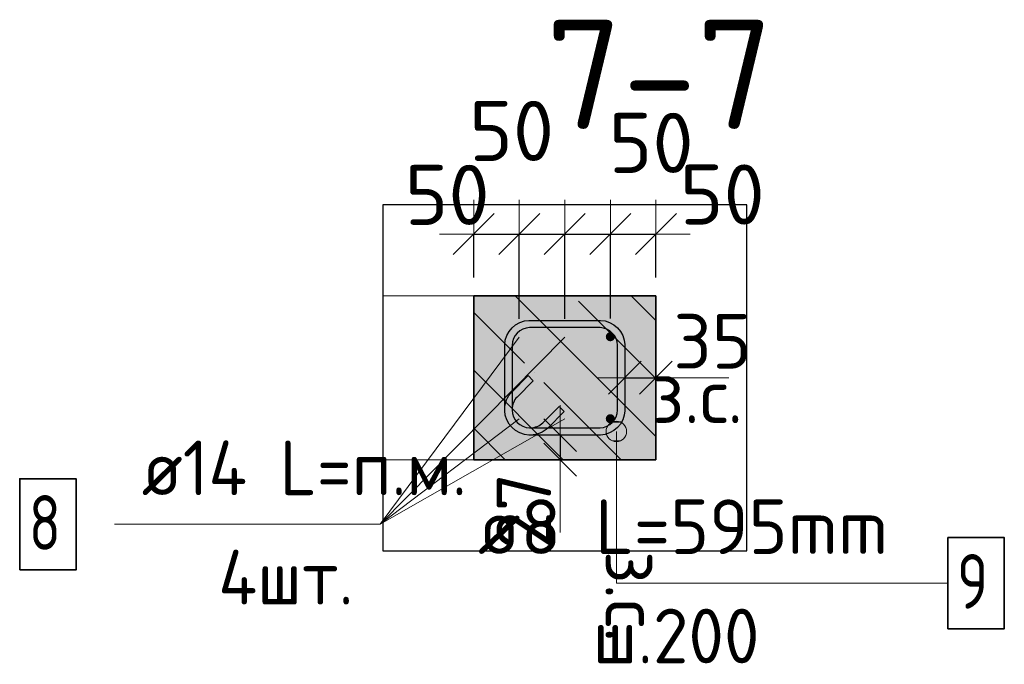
# Model space of a CAD drawing. Header units: millimetres. Extents: x 6386 to 94758, y 48049 to 71352.
# Tile 15 of 38: x 64161 to 65243, y 49108 to 49816. Entities that reach past the tile are written whole.
import ezdxf

# ---------------------------------------------------------------- set-up
doc = ezdxf.new("R2010")
doc.units = ezdxf.units.MM
doc.header["$PDMODE"] = 65
doc.linetypes.add('______11', pattern=[150, 120, -15, 0, -15])
doc.linetypes.add('______5', pattern=[330, 240, -30, 30, -30])
for name, color, linetype, lineweight in [('Standard', 7, 'Continuous', 25), ('Арм.стержн. вертикальными 1', 22, 'Continuous', 35), ('Арм.стержн. Доп. арматура', 180, 'Continuous', 35), ('Арм.стержн. Хомут', 240, 'Continuous', 35), ('Размерная линия_ общее', 7, 'Continuous', 13), ('Размерная линия_ общее_1', 7, 'Continuous', 13)]:
    doc.layers.add(name, color=color, linetype=linetype, lineweight=lineweight)
doc.styles.add('ISOCPEUR', font='ISOCPEUR')
doc.dimstyles.new('DIMSTYLE_13', dxfattribs={"dimtxt": 60, "dimasz": 60, "dimexe": 0, "dimexo": 0.001, "dimgap": 30, "dimtad": 2, "dimdec": 0, "dimrnd": 5, "dimzin": 12, "dimdsep": 46, "dimtxsty": 'ISOCPEUR', "dimblk1": 'ALL_ML_STRICH', "dimblk2": 'ALL_ML_STRICH', "dimsah": 1, "dimcen": 0, "dimse1": 1, "dimse2": 1, "dimclrd": 7, "dimclre": 256, "dimclrt": 7, "dimadec": 0, "dimazin": 0, "dimtfac": 1, "dimtdec": 0, "dimtix": 1, "dimtmove": 2, "dimatfit": 3, "dimfxl": 0, "dimtvp": 1.2, "dimtzin": 0, "dimlwd": 0, "dimlwe": -3, "dimarcsym": 0})
doc.dimstyles.new('DIMSTYLE_14', dxfattribs={"dimtxt": 60, "dimasz": 60, "dimexe": 0, "dimexo": 0.001, "dimgap": 30, "dimtad": 2, "dimdec": 0, "dimrnd": 1, "dimzin": 12, "dimdsep": 46, "dimtxsty": 'ISOCPEUR', "dimblk1": 'ALL_ML_STRICH', "dimblk2": 'ALL_ML_STRICH', "dimsah": 1, "dimcen": 0, "dimse1": 1, "dimse2": 1, "dimclrd": 7, "dimclre": 256, "dimclrt": 7, "dimadec": 0, "dimazin": 0, "dimtfac": 1, "dimtdec": 0, "dimtix": 1, "dimtmove": 2, "dimatfit": 3, "dimfxl": 0, "dimtvp": 1.2, "dimtzin": 0, "dimlwd": 0, "dimlwe": -3, "dimarcsym": 0})
doc.dimstyles.new('DIMSTYLE_3', dxfattribs={"dimtxt": 66, "dimasz": 75, "dimexe": 0, "dimexo": 0, "dimgap": 33, "dimtad": 2, "dimdec": 0, "dimrnd": 5, "dimzin": 12, "dimdsep": 46, "dimtxsty": 'ISOCPEUR', "dimblk1": 'ALL_ML_STRICH', "dimblk2": 'ALL_ML_STRICH', "dimsah": 1, "dimcen": 0, "dimclrd": 7, "dimclre": 256, "dimclrt": 7, "dimadec": 0, "dimazin": 0, "dimtfac": 1, "dimtdec": 0, "dimtix": 1, "dimtmove": 2, "dimatfit": 3, "dimfxl": 0, "dimtvp": 1.2, "dimtzin": 0, "dimlwd": 0, "dimlwe": -3, "dimarcsym": 0})

# ---------------------------------------------------------------- blocks, each defined once
blk = doc.blocks.new('ALL_ML_STRICH')
at = {"color": 0, "linetype": 'ByBlock', "lineweight": -2}
for p, q in [((0, -0.5), (0, 0.5)), ((-0.3, -0.3), (0.3, 0.3)), ((-1, 0), (0.5, 0))]:
    blk.add_line(p, q, dxfattribs=at)
blk = doc.blocks.new('*D114')
at = {"layer": 'DEFPOINTS', "color": 7, "linetype": 'Continuous', "lineweight": 13, "transparency": 33554687}
for p in [(64755, 49360), (64763.7, 49360), (64763.7, 49333)]:
    blk.add_point(p, dxfattribs=at)
at = {"layer": 'Размерная линия_ общее_1', "color": 7, "linetype": 'Continuous', "lineweight": -2, "transparency": 33554687}
blk.add_line((64755, 49360), (64755, 49333), dxfattribs=at)
at = {"layer": 'Размерная линия_ общее_1', "color": 7, "linetype": 'Continuous', "lineweight": 13, "transparency": 33554687, "xscale": 60, "yscale": 60, "zscale": 60}
for p, rotation in [((64755, 49333), 270), ((64755, 49360), 90)]:
    blk.add_blockref('ALL_ML_STRICH', p, dxfattribs=dict(at, rotation=rotation))
at = {"layer": 'Размерная линия_ общее_1', "color": 7, "linetype": 'Continuous', "lineweight": 13, "transparency": 33554687, "insert": (64715, 49276.9), "char_height": 60, "width": 120, "attachment_point": 5, "rotation": 90, "style": 'ISOCPEUR'}
blk.add_mtext('\\A1;{27}', dxfattribs=at)
at = {"layer": 'Размерная линия_ общее_1', "color": 7, "linetype": 'Continuous', "lineweight": 13, "transparency": 33554687, "insert": (64864.7, 49232.9), "char_height": 60, "width": 3, "attachment_point": 1, "rotation": 270, "line_spacing_factor": 0.60241, "style": 'ISOCPEUR'}
blk.add_mtext('з.с.', dxfattribs=at)
blk = doc.blocks.new('*D115')
at = {"layer": 'DEFPOINTS', "color": 7, "linetype": 'Continuous', "lineweight": 13, "transparency": 33554687}
for p in [(64660, 49580.8), (64660, 49513), (64710, 49467.5)]:
    blk.add_point(p, dxfattribs=at)
at = {"layer": 'Размерная линия_ общее', "color": 253, "linetype": 'Continuous', "lineweight": -2, "true_color": 0xa0a0a0, "transparency": 33554687}
for p, q in [((64660, 49533), (64660, 49580.8)), ((64710, 49487.5), (64710, 49580.8))]:
    blk.add_line(p, q, dxfattribs=at)
at = {"layer": 'Размерная линия_ общее', "color": 7, "linetype": 'Continuous', "lineweight": -2, "transparency": 33554687}
blk.add_line((64660, 49580.8), (64710, 49580.8), dxfattribs=at)
at = {"layer": 'Размерная линия_ общее', "color": 7, "linetype": 'Continuous', "lineweight": 13, "transparency": 33554687, "xscale": 75, "yscale": 75, "zscale": 75, "rotation": 180}
blk.add_blockref('ALL_ML_STRICH', (64660, 49580.8), dxfattribs=at)
at = {"layer": 'Размерная линия_ общее', "color": 7, "linetype": 'Continuous', "lineweight": 13, "transparency": 33554687, "xscale": 75, "yscale": 75, "zscale": 75}
blk.add_blockref('ALL_ML_STRICH', (64710, 49580.8), dxfattribs=at)
at = {"layer": 'Размерная линия_ общее', "color": 7, "linetype": 'Continuous', "lineweight": 13, "transparency": 33554687, "insert": (64630.8, 49623.8), "char_height": 66, "width": 132, "attachment_point": 5, "style": 'ISOCPEUR'}
blk.add_mtext('\\A1;{50}', dxfattribs=at)
blk = doc.blocks.new('*D116')
at = {"layer": 'DEFPOINTS', "color": 7, "linetype": 'Continuous', "lineweight": 13, "transparency": 33554687}
for p in [(64710, 49580.8), (64710, 49467.5), (64760, 49467.5)]:
    blk.add_point(p, dxfattribs=at)
at = {"layer": 'Размерная линия_ общее', "color": 253, "linetype": 'Continuous', "lineweight": -2, "true_color": 0xa0a0a0, "transparency": 33554687}
for p, q in [((64710, 49487.5), (64710, 49580.8)), ((64760, 49487.5), (64760, 49580.8))]:
    blk.add_line(p, q, dxfattribs=at)
at = {"layer": 'Размерная линия_ общее', "color": 7, "linetype": 'Continuous', "lineweight": -2, "transparency": 33554687}
blk.add_line((64710, 49580.8), (64760, 49580.8), dxfattribs=at)
at = {"layer": 'Размерная линия_ общее', "color": 7, "linetype": 'Continuous', "lineweight": 13, "transparency": 33554687, "xscale": 75, "yscale": 75, "zscale": 75, "rotation": 180}
blk.add_blockref('ALL_ML_STRICH', (64710, 49580.8), dxfattribs=at)
at = {"layer": 'Размерная линия_ общее', "color": 7, "linetype": 'Continuous', "lineweight": 13, "transparency": 33554687, "xscale": 75, "yscale": 75, "zscale": 75}
blk.add_blockref('ALL_ML_STRICH', (64760, 49580.8), dxfattribs=at)
at = {"layer": 'Размерная линия_ общее', "color": 7, "linetype": 'Continuous', "lineweight": 13, "transparency": 33554687, "insert": (64701.6, 49694), "char_height": 66, "width": 132, "attachment_point": 5, "style": 'ISOCPEUR'}
blk.add_mtext('\\A1;{50}', dxfattribs=at)
blk = doc.blocks.new('*D117')
at = {"layer": 'DEFPOINTS', "color": 7, "linetype": 'Continuous', "lineweight": 13, "transparency": 33554687}
for p in [(64760, 49580.8), (64760, 49467.5), (64810, 49468)]:
    blk.add_point(p, dxfattribs=at)
at = {"layer": 'Размерная линия_ общее', "color": 253, "linetype": 'Continuous', "lineweight": -2, "true_color": 0xa0a0a0, "transparency": 33554687}
for p, q in [((64760, 49487.5), (64760, 49580.8)), ((64810, 49488), (64810, 49580.8))]:
    blk.add_line(p, q, dxfattribs=at)
at = {"layer": 'Размерная линия_ общее', "color": 7, "linetype": 'Continuous', "lineweight": -2, "transparency": 33554687}
blk.add_line((64760, 49580.8), (64810, 49580.8), dxfattribs=at)
at = {"layer": 'Размерная линия_ общее', "color": 7, "linetype": 'Continuous', "lineweight": 13, "transparency": 33554687, "xscale": 75, "yscale": 75, "zscale": 75, "rotation": 180}
blk.add_blockref('ALL_ML_STRICH', (64760, 49580.8), dxfattribs=at)
at = {"layer": 'Размерная линия_ общее', "color": 7, "linetype": 'Continuous', "lineweight": 13, "transparency": 33554687, "xscale": 75, "yscale": 75, "zscale": 75}
blk.add_blockref('ALL_ML_STRICH', (64810, 49580.8), dxfattribs=at)
at = {"layer": 'Размерная линия_ общее', "color": 7, "linetype": 'Continuous', "lineweight": 13, "transparency": 33554687, "insert": (64854.8, 49680.9), "char_height": 66, "width": 132, "attachment_point": 5, "style": 'ISOCPEUR'}
blk.add_mtext('\\A1;{50}', dxfattribs=at)
blk = doc.blocks.new('*D118')
at = {"layer": 'DEFPOINTS', "color": 7, "linetype": 'Continuous', "lineweight": 13, "transparency": 33554687}
for p in [(64810, 49580.8), (64860, 49513), (64810, 49468)]:
    blk.add_point(p, dxfattribs=at)
at = {"layer": 'Размерная линия_ общее', "color": 253, "linetype": 'Continuous', "lineweight": -2, "true_color": 0xa0a0a0, "transparency": 33554687}
for p, q in [((64810, 49488), (64810, 49580.8)), ((64860, 49533), (64860, 49580.8))]:
    blk.add_line(p, q, dxfattribs=at)
at = {"layer": 'Размерная линия_ общее', "color": 7, "linetype": 'Continuous', "lineweight": -2, "transparency": 33554687}
blk.add_line((64810, 49580.8), (64860, 49580.8), dxfattribs=at)
at = {"layer": 'Размерная линия_ общее', "color": 7, "linetype": 'Continuous', "lineweight": 13, "transparency": 33554687, "xscale": 75, "yscale": 75, "zscale": 75, "rotation": 180}
blk.add_blockref('ALL_ML_STRICH', (64810, 49580.8), dxfattribs=at)
at = {"layer": 'Размерная линия_ общее', "color": 7, "linetype": 'Continuous', "lineweight": 13, "transparency": 33554687, "xscale": 75, "yscale": 75, "zscale": 75}
blk.add_blockref('ALL_ML_STRICH', (64860, 49580.8), dxfattribs=at)
at = {"layer": 'Размерная линия_ общее', "color": 7, "linetype": 'Continuous', "lineweight": 13, "transparency": 33554687, "insert": (64932.9, 49624.2), "char_height": 66, "width": 132, "attachment_point": 5, "style": 'ISOCPEUR'}
blk.add_mtext('\\A1;{50}', dxfattribs=at)
blk = doc.blocks.new('*D119')
at = {"layer": 'DEFPOINTS', "color": 7, "linetype": 'Continuous', "lineweight": 13, "transparency": 33554687}
for p in [(64826, 49431.7), (64860, 49431.7), (64826, 49423)]:
    blk.add_point(p, dxfattribs=at)
at = {"layer": 'Размерная линия_ общее_1', "color": 7, "linetype": 'Continuous', "lineweight": -2, "transparency": 33554687}
blk.add_line((64826, 49423), (64860, 49423), dxfattribs=at)
at = {"layer": 'Размерная линия_ общее_1', "color": 7, "linetype": 'Continuous', "lineweight": 13, "transparency": 33554687, "xscale": 60, "yscale": 60, "zscale": 60, "rotation": 180}
blk.add_blockref('ALL_ML_STRICH', (64826, 49423), dxfattribs=at)
at = {"layer": 'Размерная линия_ общее_1', "color": 7, "linetype": 'Continuous', "lineweight": 13, "transparency": 33554687, "xscale": 60, "yscale": 60, "zscale": 60}
blk.add_blockref('ALL_ML_STRICH', (64860, 49423), dxfattribs=at)
at = {"layer": 'Размерная линия_ общее_1', "color": 7, "linetype": 'Continuous', "lineweight": 13, "transparency": 33554687, "insert": (64922.1, 49463), "char_height": 60, "width": 120, "attachment_point": 5, "style": 'ISOCPEUR'}
blk.add_mtext('\\A1;{35}', dxfattribs=at)
at = {"layer": 'Размерная линия_ общее_1', "color": 7, "linetype": 'Continuous', "lineweight": 13, "transparency": 33554687, "insert": (64855, 49433.2), "char_height": 60, "width": 3, "attachment_point": 1, "line_spacing_factor": 0.60241, "style": 'ISOCPEUR'}
blk.add_mtext('з.с.', dxfattribs=at)

msp = doc.modelspace()

# ---------------------------------------------------------------- hatches: boundary and pattern name
at = {"layer": 'Арм.стержн. вертикальными 1', "linetype": 'Continuous', "lineweight": 50, "transparency": 33554687}
for points in [[(64810, 49463), (64811.9, 49463.4), (64813.5, 49464.4), (64814.6, 49466.1), (64815, 49468), (64814.6, 49469.9), (64813.5, 49471.5), (64811.9, 49472.6), (64810, 49473), (64808, 49472.6), (64806.4, 49471.5), (64805.3, 49469.9), (64805, 49468), (64805.3, 49466.1), (64806.4, 49464.4), (64808, 49463.4)], [(64810, 49373), (64811.9, 49373.4), (64813.5, 49374.4), (64814.6, 49376.1), (64815, 49378), (64814.6, 49379.9), (64813.5, 49381.5), (64811.9, 49382.6), (64810, 49383), (64808, 49382.6), (64806.4, 49381.5), (64805.3, 49379.9), (64805, 49378), (64805.3, 49376.1), (64806.4, 49374.4), (64808, 49373.4)]]:
    msp.add_hatch(color=4, dxfattribs=at).paths.add_polyline_path(points)
at = {"layer": 'Арм.стержн. Доп. арматура', "linetype": 'Continuous', "lineweight": 50, "transparency": 33554687}
for points in [[(64710, 49460.5), (64712.6, 49461), (64714.9, 49462.6), (64716.4, 49464.8), (64717, 49467.5), (64716.4, 49470.2), (64714.9, 49472.5), (64712.6, 49474), (64710, 49474.5), (64707.3, 49474), (64705, 49472.5), (64703.5, 49470.2), (64703, 49467.5), (64703.5, 49464.8), (64705, 49462.6), (64707.3, 49461)], [(64760, 49460.5), (64762.6, 49461), (64764.9, 49462.6), (64766.4, 49464.8), (64767, 49467.5), (64766.4, 49470.2), (64764.9, 49472.5), (64762.6, 49474), (64760, 49474.5), (64757.3, 49474), (64755, 49472.5), (64753.5, 49470.2), (64753, 49467.5), (64753.5, 49464.8), (64755, 49462.6), (64757.3, 49461)], [(64710, 49371), (64712.6, 49371.5), (64714.9, 49373), (64716.4, 49375.3), (64717, 49378), (64716.4, 49380.7), (64714.9, 49382.9), (64712.6, 49384.4), (64710, 49385), (64707.3, 49384.4), (64705, 49382.9), (64703.5, 49380.7), (64703, 49378), (64703.5, 49375.3), (64705, 49373), (64707.3, 49371.5)], [(64760, 49371), (64762.6, 49371.5), (64764.9, 49373), (64766.4, 49375.3), (64767, 49378), (64766.4, 49380.7), (64764.9, 49382.9), (64762.6, 49384.4), (64760, 49385), (64757.3, 49384.4), (64755, 49382.9), (64753.5, 49380.7), (64753, 49378), (64753.5, 49375.3), (64755, 49373), (64757.3, 49371.5)]]:
    msp.add_hatch(color=7, dxfattribs=at).paths.add_polyline_path(points)
at = {"layer": 'Арм.стержн. Хомут', "linetype": 'Continuous', "lineweight": 13, "transparency": 33554687}
for points in [[(64805.3, 49364), (64827.8, 49364), (64826.3, 49369.6)], [(64805.3, 49364), (64826.3, 49369.6), (64806.9, 49369.6)], [(64806.9, 49369.6), (64826.3, 49369.6), (64822.2, 49373.6)], [(64806.9, 49369.6), (64822.2, 49373.6), (64811, 49373.6)], [(64811, 49373.6), (64822.2, 49373.6), (64816.6, 49375.2)], [(64806.9, 49358.3), (64827.8, 49364), (64805.3, 49364)], [(64806.9, 49358.3), (64826.3, 49358.3), (64827.8, 49364)], [(64811, 49354.3), (64826.3, 49358.3), (64806.9, 49358.3)], [(64811, 49354.3), (64822.2, 49354.3), (64826.3, 49358.3)], [(64822.2, 49354.3), (64811, 49354.3), (64816.6, 49352.7)]]:
    msp.add_hatch(color=7, dxfattribs=at).paths.add_polyline_path(points)
at = {"layer": 'Размерная линия_ общее', "linetype": 'Continuous', "lineweight": -3, "true_color": 0xc7c7c7, "transparency": 33554687}
msp.add_hatch(color=9, dxfattribs=at).paths.add_polyline_path([(64660, 49333), (64860, 49333), (64860, 49513), (64660, 49513)])

# ---------------------------------------------------------------- linework, layer by layer
at = {"layer": 'Standard', "color": 7, "linetype": 'Continuous', "lineweight": 13, "transparency": 33554687}
for p, q in [((64560, 49543), (64560, 49303)), ((64860, 49423), (64940, 49423)), ((64755, 49333), (64755, 49253))]:
    msp.add_line(p, q, dxfattribs=at)
at = {"layer": 'Standard', "color": 7, "linetype": 'Continuous', "lineweight": 25, "transparency": 33554687}
msp.add_lwpolyline([(64560, 49613), (64560, 49233), (64960, 49233), (64960, 49613), (64560, 49613)], dxfattribs=at)
at = {"layer": 'Standard', "color": 7, "linetype": 'Continuous', "lineweight": 13, "transparency": 33554687}
msp.add_lwpolyline([(64660, 49513), (64560, 49513), (64560, 49333), (64660, 49333), (64660, 49513)], close=True, dxfattribs=at)
at = {"layer": 'Арм.стержн. Доп. арматура', "color": 7, "linetype": 'Continuous', "lineweight": 13, "transparency": 33554687}
for p, q in [((64557.4, 49262), (64710, 49467.5)), ((64557.4, 49262), (64760, 49467.5)), ((64557.4, 49262), (64760, 49378)), ((64557.4, 49262), (64710, 49378)), ((64265.4, 49262), (64557.4, 49262))]:
    msp.add_line(p, q, dxfattribs=at)
at = {"layer": 'Арм.стержн. Доп. арматура', "color": 7, "linetype": 'Continuous', "lineweight": 35, "transparency": 33554687}
msp.add_lwpolyline([(64161.4, 49212), (64223.4, 49212), (64223.4, 49312), (64161.4, 49312), (64161.4, 49212)], dxfattribs=at)
at = {"layer": 'Арм.стержн. Хомут', "color": 7, "linetype": 'Continuous', "lineweight": 13, "transparency": 33554687}
for p, q in [((64816.6, 49375.2), (64816.6, 49375.2)), ((64805.3, 49364), (64805.3, 49364)), ((64816.6, 49197.4), (64816.6, 49364)), ((64827.8, 49364), (64827.8, 49364)), ((64816.6, 49352.7), (64816.6, 49352.7)), ((64816.6, 49197.4), (65180.6, 49197.4))]:
    msp.add_line(p, q, dxfattribs=at)
at = {"layer": 'Арм.стержн. Хомут', "color": 40, "linetype": 'Continuous', "lineweight": 25, "transparency": 33554687}
msp.add_lwpolyline([(64725.4, 49419.7), (64707.5, 49401.8), (64706.3, 49400.4), (64705.2, 49398.9), (64704.3, 49397.3), (64703.5, 49395.6), (64702.9, 49393.9), (64702.4, 49392.1), (64702.1, 49390.2), (64702, 49388.4), (64702, 49387.2), (64702.5, 49383.6), (64703.7, 49379.9), (64705.5, 49376.6), (64707.8, 49373.8), (64710.6, 49371.6), (64713.9, 49369.7), (64717.6, 49368.5), (64721.2, 49368), (64798.7, 49368), (64802.3, 49368.5), (64806, 49369.7), (64809.4, 49371.6), (64812.1, 49373.8), (64814.4, 49376.6), (64816.2, 49379.9), (64817.5, 49383.6), (64818, 49387.2), (64818, 49458.7), (64817.5, 49462.4), (64816.2, 49466), (64814.4, 49469.4), (64812.1, 49472.1), (64809.4, 49474.4), (64806, 49476.3), (64802.3, 49477.5), (64798.7, 49478), (64721.2, 49478), (64717.6, 49477.5), (64713.9, 49476.3), (64710.6, 49474.4), (64707.8, 49472.1), (64705.5, 49469.4), (64703.7, 49466), (64702.5, 49462.4), (64702, 49458.7), (64702, 49387.2), (64702.5, 49383.6), (64703.7, 49379.9), (64705.5, 49376.6), (64707.8, 49373.8), (64710.6, 49371.6), (64713.9, 49369.7), (64717.6, 49368.5), (64721.2, 49368), (64722.3, 49368), (64724.2, 49368.1), (64726.1, 49368.4), (64727.9, 49368.9), (64729.6, 49369.5), (64731.3, 49370.3), (64732.9, 49371.2), (64734.4, 49372.3), (64735.8, 49373.6), (64753.7, 49391.4), (64759.3, 49385.8), (64741.3, 49367.7), (64739.4, 49366), (64737.3, 49364.5), (64735, 49363.2), (64732.7, 49362.1), (64730.3, 49361.2), (64727.7, 49360.6), (64725.1, 49360.2), (64722.6, 49360), (64720.6, 49360), (64715.8, 49360.7), (64710.7, 49362.3), (64706, 49364.9), (64702.1, 49368.2), (64698.9, 49372), (64696.3, 49376.7), (64694.6, 49381.8), (64694, 49386.7), (64694, 49459.3), (64694.6, 49464.2), (64696.3, 49469.3), (64698.9, 49473.9), (64702.1, 49477.8), (64706, 49481), (64710.7, 49483.6), (64715.8, 49485.3), (64720.6, 49486), (64799.3, 49486), (64804.2, 49485.3), (64809.2, 49483.6), (64813.9, 49481), (64817.8, 49477.8), (64821, 49473.9), (64823.6, 49469.3), (64825.3, 49464.2), (64826, 49459.3), (64826, 49386.7), (64825.3, 49381.8), (64823.6, 49376.7), (64821, 49372), (64817.8, 49368.2), (64813.9, 49364.9), (64809.2, 49362.3), (64804.2, 49360.7), (64799.3, 49360), (64720.6, 49360), (64715.8, 49360.7), (64710.7, 49362.3), (64706, 49364.9), (64702.1, 49368.2), (64698.9, 49372), (64696.3, 49376.7), (64694.6, 49381.8), (64694, 49386.7), (64694, 49388.6), (64694.1, 49391.2), (64694.6, 49393.7), (64695.2, 49396.3), (64696.1, 49398.7), (64697.2, 49401), (64698.5, 49403.3), (64700, 49405.4), (64701.7, 49407.3), (64719.8, 49425.4), (64725.4, 49419.7)], dxfattribs=at)
at = {"layer": 'Арм.стержн. Хомут', "color": 7, "linetype": 'Continuous', "lineweight": 35, "transparency": 33554687}
msp.add_lwpolyline([(65180.6, 49147.4), (65242.6, 49147.4), (65242.6, 49247.4), (65180.6, 49247.4), (65180.6, 49147.4)], dxfattribs=at)
at = {"layer": 'Арм.стержн. Хомут', "color": 7, "linetype": 'Continuous', "lineweight": 13, "transparency": 33554687}
msp.add_circle((64816.6, 49364), 11.3, dxfattribs=at)
at = {"layer": 'Размерная линия_ общее', "color": 7, "linetype": 'Continuous', "lineweight": 35, "transparency": 33554687}
for p, q in [((64860, 49513), (64660, 49513)), ((64660, 49513), (64660, 49333)), ((64860, 49333), (64860, 49513)), ((64660, 49333), (64860, 49333))]:
    msp.add_line(p, q, dxfattribs=at)
at = {"layer": 'Размерная линия_ общее', "color": 253, "linetype": '______5', "lineweight": -3, "true_color": 0xababab, "transparency": 33554687}
for p, q in [((64860, 49358.4), (64705.4, 49513)), ((64860, 49485.7), (64832.7, 49513)), ((64758.2, 49333), (64660, 49431.2))]:
    msp.add_line(p, q, dxfattribs=at)
at = {"layer": 'Размерная линия_ общее', "color": 253, "linetype": '______11', "lineweight": -3, "true_color": 0xababab, "transparency": 33554687}
for p, q in [((64860, 49422.1), (64769.1, 49513)), ((64821.8, 49333), (64660, 49494.8)), ((64694.5, 49333), (64660, 49367.5))]:
    msp.add_line(p, q, dxfattribs=at)

# ---------------------------------------------------------------- texts
at = {"layer": 'Standard', "color": 7, "linetype": 'Continuous', "lineweight": 13, "transparency": 33554687, "insert": (64739.2, 49696.2), "char_height": 120, "width": 306.783, "attachment_point": 7, "style": 'ISOCPEUR'}
msp.add_mtext('\\A1;{\\fISOCPEUR|i0|b0;\\H120.000000;\\W1.000000;\\C7;7-7}\\P', dxfattribs=at)
at = {"layer": 'Арм.стержн. Доп. арматура', "color": 7, "linetype": 'Continuous', "lineweight": 25, "transparency": 33554687, "char_height": 60, "attachment_point": 7, "style": 'ISOCPEUR'}
for s, insert, width in [('\\W0.94;ø14 L=п.м.', (64295.4, 49294), 406.006), ('\\W0.78;8', (64171.4, 49234), 65.281), ('\\W0.95;4шт. ', (64379.4, 49174), 238.315)]:
    msp.add_mtext(s, dxfattribs=dict(at, insert=insert, width=width))
at = {"layer": 'Арм.стержн. Хомут', "color": 7, "linetype": 'Continuous', "lineweight": 25, "transparency": 33554687, "char_height": 60, "attachment_point": 7, "style": 'ISOCPEUR'}
for s, insert, width in [('\\W0.98;ø8 L=595mm ', (64664.6, 49229.4), 515.053), ('\\W0.78;9', (65190.6, 49169.4), 65.281), ('\\W0.95;ш.200 ', (64790.6, 49109.4), 262.399)]:
    msp.add_mtext(s, dxfattribs=dict(at, insert=insert, width=width))

# ---------------------------------------------------------------- dimensions: what is measured, and where the dimension line sits
at = {"layer": 'Размерная линия_ общее', "color": 7, "linetype": 'Continuous', "lineweight": 13, "transparency": 33554687}
for base, p1, p2, picture, middle in [((64760, 49580.8), (64710, 49487.5), (64760, 49487.5), '*D116', (64701.6, 49694)), ((64810, 49580.8), (64760, 49487.5), (64810, 49488), '*D117', (64854.8, 49680.9)), ((64710, 49580.8), (64660, 49533), (64710, 49487.5), '*D115', (64630.8, 49623.8)), ((64860, 49580.8), (64810, 49488), (64860, 49533), '*D118', (64932.9, 49624.2))]:
    dim = msp.add_linear_dim(base=base, p1=p1, p2=p2, dimstyle='DIMSTYLE_3', override={"dimpost": '<>', "dimclrd": 7, "dimclre": 253, "dimclrt": 7, "dimlwd": 0, "dimlwe": 65533}, dxfattribs=at)
    dim.commit()
    dim.dimension.update_dxf_attribs({"geometry": picture, "text_midpoint": middle, "dimtype": 160})
at = {"layer": 'Размерная линия_ общее_1', "color": 7, "linetype": 'Continuous', "lineweight": 13, "transparency": 33554687}
dim = msp.add_linear_dim(base=(64860, 49423), p1=(64826, 49431.7), p2=(64860, 49431.7), text='<>\\Xз.с.', dimstyle='DIMSTYLE_13', override={"dimpost": '<>', "dimclrd": 7, "dimclre": 253, "dimclrt": 7, "dimlwd": 0, "dimlwe": 65533}, dxfattribs=at)
dim.commit()
dim.dimension.update_dxf_attribs({"geometry": '*D119', "text_midpoint": (64922.1, 49463), "dimtype": 160})
dim = msp.add_linear_dim(base=(64755, 49333), p1=(64763.7, 49360), p2=(64763.7, 49333), angle=270, text='<>\\Xз.с.', dimstyle='DIMSTYLE_14', override={"dimpost": '<>', "dimclrd": 7, "dimclre": 253, "dimclrt": 7, "dimlwd": 0, "dimlwe": 65533}, dxfattribs=at)
dim.commit()
dim.dimension.update_dxf_attribs({"geometry": '*D114', "text_midpoint": (64715, 49276.9), "dimtype": 160})

doc.saveas('drawing.dxf')
